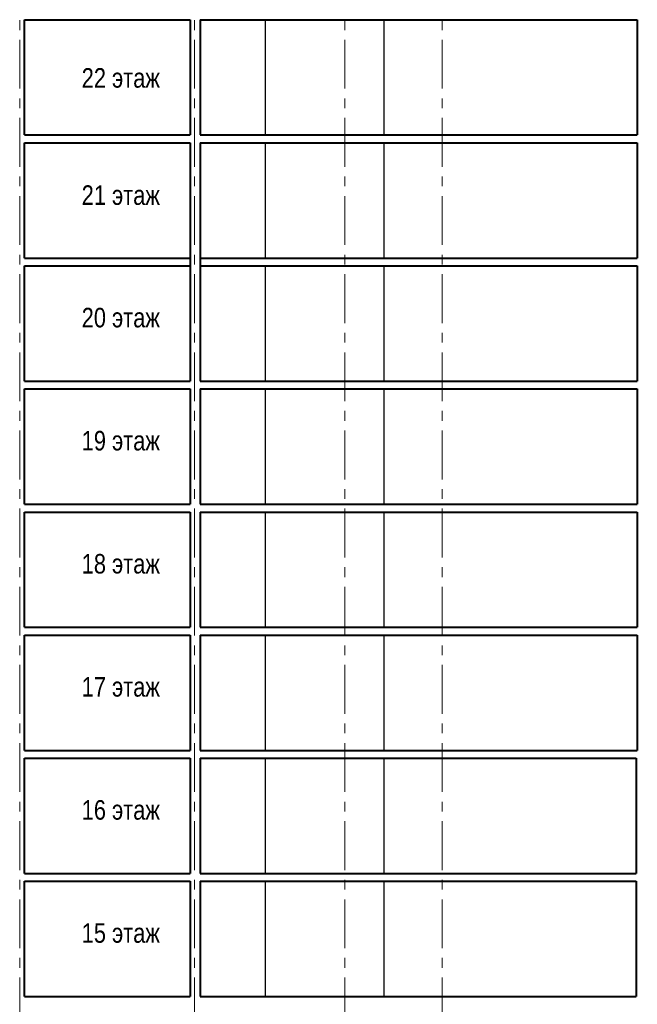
# Model space of a CAD drawing. Header units: millimetres. Extents: x 12039 to 98410, y -32246 to 145954.
# Tile 13 of 17: x 42741 to 58541, y 55204 to 80404. Entities that reach past the tile are written whole.
import ezdxf

# ---------------------------------------------------------------- set-up
doc = ezdxf.new("R2010")
doc.units = ezdxf.units.MM
doc.linetypes.add('CENTER', pattern=[2, 1.25, -0.25, 0.25, -0.25])
for name, color, linetype, lineweight in [('СК-040-С(тены)', 12, 'Continuous', 40), ('СК-050-П(литы перекрытия)', 5, 'Continuous', 40), ('СК-100-О(си)', 7, 'CENTER', 15), ('СК-400-Т(екст)', 7, 'Continuous', 20)]:
    doc.layers.add(name, color=color, linetype=linetype, lineweight=lineweight)
doc.styles.add('RUSS', font='arial.ttf', dxfattribs={"width": 0.8})

msp = doc.modelspace()

# ---------------------------------------------------------------- linework, layer by layer
at = {"layer": 'СК-040-С(тены)'}
for p, q in [((42865.5, 77453.3), (42865.5, 80403.3)), ((47105.3, 80403.3), (47105.3, 77453.3)), ((47355.3, 80403.3), (47355.3, 77453.3)), ((58540.6, 80403.3), (58540.6, 77453.3)), ((42865.5, 74303.3), (42865.5, 77253.3)), ((47105.3, 77253.3), (47105.3, 71153.3)), ((47355.3, 77253.3), (47355.3, 71153.3)), ((58540.6, 77253.3), (58540.6, 74303.3)), ((42865.5, 71153.3), (42865.5, 74103.3)), ((58540.6, 74103.3), (58540.6, 71153.3)), ((42865.5, 68003.3), (42865.5, 70953.3)), ((47105.3, 70953.3), (47105.3, 68003.3)), ((47355.3, 70953.3), (47355.3, 68003.3)), ((58540.6, 70953.3), (58540.6, 68003.3)), ((42865.5, 64853.3), (42865.5, 67803.3)), ((47105.3, 67803.3), (47105.3, 64853.3)), ((47355.3, 67803.3), (47355.3, 64853.3)), ((58540.6, 67803.3), (58540.6, 64853.3)), ((42865.5, 61703.3), (42865.5, 64653.3)), ((47105.3, 64653.3), (47105.3, 61703.3)), ((47355.3, 64653.3), (47355.3, 61703.3)), ((58540.6, 64653.3), (58540.6, 61703.3)), ((42865.5, 58553.3), (42865.5, 61503.3)), ((47105.3, 61503.3), (47105.3, 58553.3)), ((47355.3, 61503.3), (47355.3, 58553.3)), ((58515.6, 61503.3), (58515.6, 58553.3)), ((42865.5, 55403.3), (42865.5, 58353.3)), ((47105.3, 58353.3), (47105.3, 55403.3)), ((47355.3, 58353.3), (47355.3, 55403.3)), ((58515.6, 58353.3), (58515.6, 55403.3))]:
    msp.add_line(p, q, dxfattribs=at)
at = {"layer": 'СК-040-С(тены)', "lineweight": 30}
for p, q in [((49020.1, 80403.3), (49020.1, 77453.3)), ((52055.6, 80403.3), (52055.6, 77453.3)), ((49020.1, 77253.3), (49020.1, 74303.3)), ((52055.6, 77253.3), (52055.6, 74303.3)), ((49020.1, 74103.3), (49020.1, 71153.3)), ((52055.6, 74103.3), (52055.6, 71153.3)), ((49018.9, 70953.3), (49018.9, 68003.3)), ((52054.3, 70953.3), (52054.3, 68003.3)), ((49020.1, 67803.3), (49020.1, 64853.3)), ((52055.6, 67803.3), (52055.6, 64853.3)), ((49018.9, 64653.3), (49018.9, 61703.3)), ((52054.3, 64653.3), (52054.3, 61703.3)), ((49018.9, 61503.3), (49018.9, 58553.3)), ((52054.3, 61503.3), (52054.3, 58553.3)), ((49020.1, 58353.3), (49020.1, 55403.3)), ((52055.6, 58353.3), (52055.6, 55403.3))]:
    msp.add_line(p, q, dxfattribs=at)
at = {"layer": 'СК-050-П(литы перекрытия)', "color": 5}
for p, q in [((42865.5, 80403.3), (47105.3, 80403.3)), ((47355.3, 80403.3), (58540.6, 80403.3)), ((42865.5, 77453.3), (47105.3, 77453.3)), ((47355.3, 77453.3), (58540.6, 77453.3)), ((42865.5, 77253.3), (47105.3, 77253.3)), ((47355.3, 77253.3), (58540.6, 77253.3)), ((42865.5, 74303.3), (47105.3, 74303.3)), ((42865.5, 74103.3), (47105.3, 74103.3)), ((47355.3, 74303.3), (58540.6, 74303.3)), ((47355.3, 74103.3), (58540.6, 74103.3)), ((42865.5, 71153.3), (47105.3, 71153.3)), ((47355.3, 71153.3), (58540.6, 71153.3)), ((42865.5, 70953.3), (47105.3, 70953.3)), ((47355.3, 70953.3), (58540.6, 70953.3)), ((42865.5, 68003.3), (47105.3, 68003.3)), ((42865.5, 67803.3), (47105.3, 67803.3)), ((47355.3, 68003.3), (58540.6, 68003.3)), ((47355.3, 67803.3), (58540.6, 67803.3)), ((42865.5, 64853.3), (47105.3, 64853.3)), ((47355.3, 64853.3), (58540.6, 64853.3)), ((42865.5, 64653.3), (47105.3, 64653.3)), ((47355.3, 64653.3), (58540.6, 64653.3)), ((42865.5, 61703.3), (47105.3, 61703.3)), ((42865.5, 61503.3), (47105.3, 61503.3)), ((47355.3, 61703.3), (58540.6, 61703.3)), ((47355.3, 61503.3), (58515.6, 61503.3)), ((42865.5, 58553.3), (47105.3, 58553.3)), ((47355.3, 58553.3), (58515.6, 58553.3)), ((42865.5, 58353.3), (47105.3, 58353.3)), ((47355.3, 58353.3), (58515.6, 58353.3)), ((42865.5, 55403.3), (47105.3, 55403.3)), ((47355.3, 55403.3), (58515.6, 55403.3))]:
    msp.add_line(p, q, dxfattribs=at)
at = {"layer": 'СК-100-О(си)', "color": 2, "linetype": 'CENTER', "ltscale": 1000}
for p, q in [((42740.5, -7360.1), (42740.5, 124842.6)), ((47210.5, -7360.1), (47210.5, 124842.6)), ((51060.6, -7360.1), (51060.6, 124842.6)), ((53550.6, -7360.1), (53550.6, 124842.6))]:
    msp.add_line(p, q, dxfattribs=at)

# ---------------------------------------------------------------- texts
at = {"layer": 'СК-400-Т(екст)', "color": 7, "char_height": 500, "width": 2115.003, "attachment_point": 1, "style": 'RUSS'}
for s, insert in [('22 этаж', (44326.5, 79164.3)), ('21 этаж', (44326.5, 76164.3)), ('20 этаж', (44326.5, 73029.3)), ('19 этаж', (44326.5, 69879.3)), ('18 этаж', (44326.5, 66729.3)), ('17 этаж', (44326.5, 63579.3)), ('16 этаж', (44326.5, 60429.3)), ('15 этаж', (44326.5, 57279.3))]:
    msp.add_mtext(s, dxfattribs=dict(at, insert=insert))

doc.saveas('drawing.dxf')
